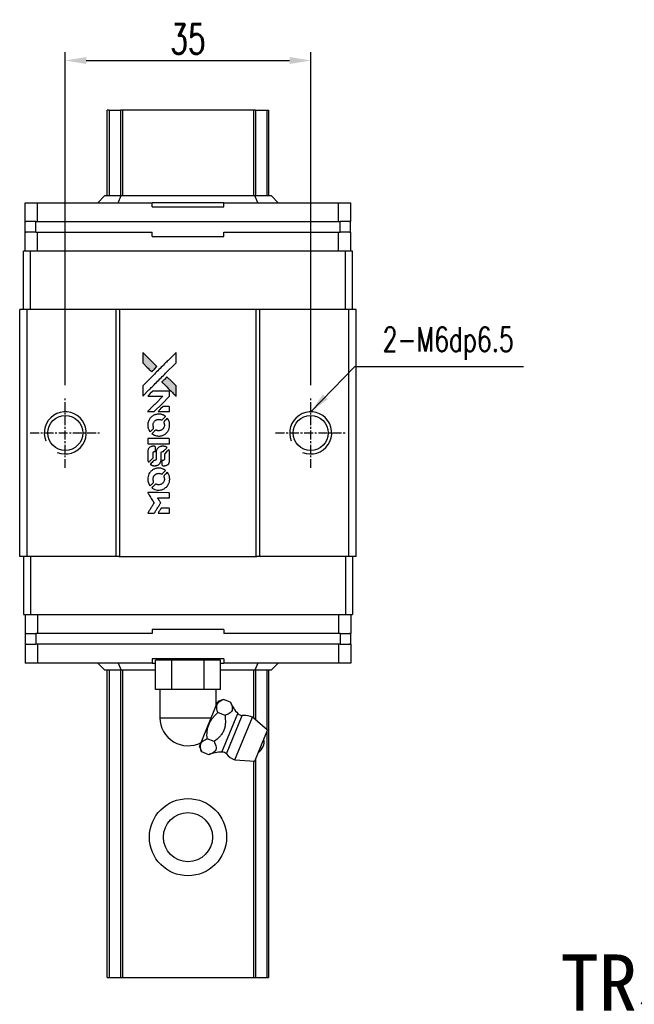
# Model space of a CAD drawing. Header units: millimetres. Extents: x 2482 to 2779, y 455 to 679.
# Tile 2 of 3: x 2503 to 2591, y 539 to 679. Entities that reach past the tile are written whole.
import ezdxf
from ezdxf.enums import TextEntityAlignment as Align

# ---------------------------------------------------------------- set-up
doc = ezdxf.new("R2010")
doc.units = ezdxf.units.MM
doc.header["$LTSCALE"] = 0.2
doc.header["$PDSIZE"] = -1
doc.linetypes.add('CENTER', pattern=[10.16, 6.35, -1.27, 1.27, -1.27])
for name, color, linetype in [('CHA', 7, 'Continuous'), ('CL', 1, 'CENTER'), ('OUT', 3, 'Continuous')]:
    doc.layers.add(name, color=color, linetype=linetype)
doc.styles.add('DIM-7', font='SIMPLEX.shx', dxfattribs={"width": 0.7, "bigfont": 'chineset.shx'})
doc.styles.add('T', font='kaiu.ttf')
doc.dimstyles.new('CNS', dxfattribs={"dimtxt": 3.5, "dimasz": 2.5, "dimexe": 1, "dimexo": 1.5, "dimgap": 0.09, "dimtad": 0, "dimdsep": 46, "dimtxsty": 'DIM-7', "dimcen": 0.09, "dimclrd": 1, "dimclre": 1, "dimclrt": 4, "dimadec": 0, "dimazin": 0, "dimtfac": 1, "dimtix": 1, "dimtmove": 2, "dimatfit": 3, "dimfxl": 1, "dimtvp": 0.971429, "dimtolj": 1, "dimarcsym": 0})

# ---------------------------------------------------------------- blocks, each defined once
blk = doc.blocks.new('*D11')
at = {"color": 7, "lineweight": -2}
for p, q in [((2509.44, 627.41), (2509.44, 674.87)), ((2544.44, 627.41), (2544.44, 674.87)), ((2512.44, 673.67), (2541.44, 673.67))]:
    blk.add_line(p, q, dxfattribs=at)
at = {"color": 7}
for points in [[(2512.44, 674.17), (2512.44, 673.17), (2509.44, 673.67)], [(2541.44, 674.17), (2541.44, 673.17), (2544.44, 673.67)]]:
    blk.add_solid(points, dxfattribs=at)
at = {"layer": 'DEFPOINTS', "color": 0}
for p in [(2544.44, 673.67), (2509.44, 625.61), (2544.44, 625.61)]:
    blk.add_point(p, dxfattribs=at)
at = {"color": 7, "insert": (2526.94, 676.73), "char_height": 4.2, "attachment_point": 5, "style": 'DIM-7'}
blk.add_mtext('\\A1;35', dxfattribs=at)
blk = doc.blocks.new('MOSIONX logo(完整正式版)')
h = blk.add_hatch(color=22)
h.dxf.hatch_style = 1
h.paths.add_polyline_path([(2520.49, 632.07), (2520.49, 631.33), (2520.49, 630.59), (2521.13, 629.95, 0.000288), (2521.38, 629.71, 0.000479), (2521.58, 629.5, 0.000013), (2521.77, 629.31, 0.197177), (2521.78, 629.31, 0.197497), (2521.78, 629.31, 0.00004), (2521.89, 629.42, 0.000834), (2522.01, 629.54, 0.000506), (2522.15, 629.68), (2522.51, 630.05), (2521.5, 631.06)])
h.paths.add_polyline_path([(2523.95, 628.6), (2523.58, 628.24, 0.000476), (2523.44, 628.1, 0.000789), (2523.33, 627.98, 0.000035), (2523.22, 627.87, 0.19758), (2523.22, 627.87, 0.198396), (2523.22, 627.86, 0.000019), (2523.36, 627.72, 0.000582), (2523.53, 627.55, 0.000351), (2523.72, 627.36, 0.000108), (2524.53, 626.55, 0.000692), (2524.94, 626.14, 0.000077), (2525.23, 625.86, 0.197527), (2525.24, 625.86, 0.410181), (2525.24, 625.86, 0.000493), (2525.25, 626.01, 0.002424), (2525.25, 626.22, 0.000529), (2525.25, 626.58), (2525.25, 627.31), (2524.6, 627.96)])
at = {"color": 22}
for points in [[(2521.13, 629.95, 0.000288), (2521.38, 629.71, 0.000479), (2521.58, 629.5, 0.000013), (2521.77, 629.31, 0.197177), (2521.78, 629.31, 0.197497), (2521.78, 629.31, 0.00004), (2521.89, 629.42, 0.000836), (2522.01, 629.54, 0.000505), (2522.15, 629.68), (2522.51, 630.05), (2521.5, 631.06), (2520.49, 632.07), (2520.49, 631.33), (2520.49, 630.59)], [(2521.38, 626.73, -0.000056), (2521.82, 627.17, -0.000021), (2522.44, 627.79, -0.000021), (2523.12, 628.47, -0.000025), (2523.76, 629.1), (2525.25, 630.59), (2525.25, 631.32), (2525.24, 632.06), (2524.24, 631.07, 0.000274), (2523.76, 630.59, 0.000123), (2523.13, 629.96, 0.000121), (2522.47, 629.3, 0.000165), (2521.87, 628.7), (2520.49, 627.32), (2520.49, 626.58), (2520.49, 625.84)], [(2523.72, 627.36, 0.000108), (2524.53, 626.55, 0.000692), (2524.94, 626.14, 0.000077), (2525.23, 625.86, 0.197527), (2525.24, 625.86, 0.410182), (2525.24, 625.86, 0.000493), (2525.25, 626.01, 0.002424), (2525.25, 626.22, 0.000529), (2525.25, 626.58), (2525.25, 627.31), (2524.6, 627.96), (2523.95, 628.6), (2523.58, 628.24, 0.000476), (2523.44, 628.1, 0.000789), (2523.33, 627.98, 0.000035), (2523.22, 627.87, 0.19758), (2523.22, 627.87, 0.198396), (2523.22, 627.86, 0.000019), (2523.36, 627.72, 0.000582), (2523.53, 627.55, 0.000351)], [(2521.67, 623.65), (2522.14, 623.65), (2523.24, 624.75), (2524.33, 625.85), (2524.33, 626.15, 0.0008), (2524.33, 626.35, 0.010795), (2524.33, 626.42, 0.030495), (2524.32, 626.46, 0.080372), (2524.31, 626.49, 0.03816), (2524.29, 626.51, 0.041799), (2524.27, 626.53, 0.042486), (2524.25, 626.55, 0.042078), (2524.23, 626.57, 0.099276), (2524.19, 626.58, 0.003302), (2524.04, 626.58, 0.002586), (2523.77, 626.58, 0.000204), (2523.06, 626.58), (2521.93, 626.58), (2521.56, 626.21), (2521.2, 625.85), (2522.29, 625.84), (2523.38, 625.84), (2522.3, 624.76, 0.000253), (2521.89, 624.35, 0.000412), (2521.53, 624, 0.000041), (2521.22, 623.69, 0.041338), (2521.21, 623.67), (2521.19, 623.65)], [(2523.5, 623.65), (2524.33, 623.65), (2524.33, 623.96), (2524.33, 624.27), (2524.31, 624.3, 0.03146), (2524.29, 624.32, 0.026444), (2524.28, 624.33, 0.026444), (2524.26, 624.35, 0.031457), (2524.25, 624.36), (2524.21, 624.38), (2523.8, 624.38), (2523.39, 624.39), (2523.04, 624.02, 0.000745), (2522.9, 623.88, 0.001228), (2522.78, 623.77, 0.000087), (2522.68, 623.66, 0.195134), (2522.68, 623.66, 0.412117), (2522.68, 623.65, 0.000048), (2522.92, 623.65, 0.00109), (2523.19, 623.65, 0.000653)], [(2521.22, 621.55, 0.023681), (2521.24, 621.43, 0.022402), (2521.27, 621.3, 0.021929), (2521.31, 621.17, 0.020503), (2521.37, 621.04, 0.013745), (2521.41, 620.97, 0.009767), (2521.45, 620.89, 0.009658), (2521.5, 620.82, 0.027804), (2521.54, 620.77), (2521.55, 620.75), (2521.78, 620.98, 0.002053), (2521.89, 621.09, 0.006738), (2521.96, 621.16, 0.007826), (2522.01, 621.22, 0.063909), (2522.03, 621.24, 0.061532), (2522.04, 621.29, 0.068674), (2522.05, 621.33, 0.052072), (2522.04, 621.38, 0.019648), (2522.02, 621.44, -0.018366), (2521.99, 621.53, -0.0288), (2521.97, 621.6, -0.029061), (2521.97, 621.67, -0.019155), (2521.97, 621.76, -0.053809), (2521.99, 621.94, -0.058833), (2522.06, 622.11, -0.058566), (2522.16, 622.26, -0.052525), (2522.3, 622.38, -0.044733), (2522.42, 622.46, -0.040573), (2522.55, 622.51, -0.041123), (2522.69, 622.54, -0.04951), (2522.82, 622.54, -0.017369), (2522.88, 622.54, -0.024255), (2522.93, 622.53, -0.023787), (2522.99, 622.51, -0.015798), (2523.05, 622.49, 0.010631), (2523.08, 622.47, 0.033653), (2523.11, 622.47, 0.037806), (2523.14, 622.46, 0.016307), (2523.17, 622.46, 0.068179), (2523.24, 622.47, 0.095747), (2523.29, 622.5, 0.033418), (2523.36, 622.56, 0.002133), (2523.55, 622.76, 0.001452), (2523.66, 622.87, 0.012393), (2523.71, 622.92, 0.020479), (2523.73, 622.95, 0.344362), (2523.73, 622.96, 0.074287), (2523.71, 622.99, 0.005454), (2523.62, 623.04, 0.008391), (2523.53, 623.1, 0.017097), (2523.46, 623.13, 0.027375), (2523.31, 623.2, 0.02835), (2523.16, 623.24, 0.027723), (2523, 623.27, 0.023913), (2522.83, 623.28, 0.027047), (2522.63, 623.28, 0.031685), (2522.44, 623.25, 0.032425), (2522.25, 623.2, 0.031013), (2522.08, 623.13, 0.037914), (2521.87, 623, 0.040153), (2521.68, 622.85, 0.039834), (2521.52, 622.67, 0.036173), (2521.39, 622.46, 0.040752), (2521.3, 622.25, 0.035885), (2521.24, 622.02, 0.035491), (2521.21, 621.79, 0.037615)], [(2521.85, 620.46, 0.018008), (2521.92, 620.42, 0.009842), (2522.01, 620.37, 0.009807), (2522.09, 620.32, 0.015716), (2522.17, 620.28, 0.048467), (2522.45, 620.2, 0.045841), (2522.75, 620.16, 0.046006), (2523.04, 620.18, 0.049638), (2523.32, 620.26, 0.064819), (2523.69, 620.45, 0.06695), (2523.99, 620.73, 0.066691), (2524.2, 621.07, 0.063505), (2524.32, 621.47, 0.03135), (2524.33, 621.57, 0.010439), (2524.33, 621.72, 0.010391), (2524.33, 621.87, 0.032408), (2524.32, 621.97, 0.015696), (2524.3, 622.09, 0.018095), (2524.27, 622.2, 0.018551), (2524.23, 622.31, 0.018352), (2524.18, 622.41, 0.015568), (2524.15, 622.48, 0.009832), (2524.1, 622.55, 0.009795), (2524.05, 622.63, 0.023727), (2524.02, 622.68), (2524, 622.7), (2523.77, 622.47, 0.001528), (2523.64, 622.35, 0.010022), (2523.58, 622.28, 0.019586), (2523.55, 622.24, 0.061865), (2523.53, 622.21, 0.055054), (2523.51, 622.16, 0.061607), (2523.51, 622.11, 0.048725), (2523.51, 622.05, 0.020221), (2523.54, 621.98, -0.017722), (2523.56, 621.9, -0.02685), (2523.57, 621.83, -0.02759), (2523.58, 621.76, -0.020233), (2523.58, 621.68, -0.04793), (2523.56, 621.53, -0.048386), (2523.51, 621.39, -0.047866), (2523.43, 621.26, -0.044964), (2523.33, 621.14, -0.04333), (2523.21, 621.04, -0.050921), (2523.07, 620.97, -0.051473), (2522.93, 620.93, -0.0459), (2522.78, 620.91, -0.019014), (2522.71, 620.92, -0.024114), (2522.64, 620.92, -0.025081), (2522.57, 620.94, -0.023892), (2522.51, 620.96, 0.008624), (2522.46, 620.98, 0.026486), (2522.43, 620.99, 0.035074), (2522.4, 620.99, 0.02756), (2522.36, 620.99, 0.087163), (2522.31, 620.98, 0.073291), (2522.26, 620.96, 0.028074), (2522.19, 620.89, 0.002594), (2522.03, 620.73), (2521.8, 620.5)], [(2522.77, 619.07), (2524.33, 619.07), (2524.33, 619.37), (2524.33, 619.68), (2524.31, 619.72, 0.071429), (2524.29, 619.75, 0.054799), (2524.26, 619.77, 0.053585), (2524.22, 619.79, 0.060698), (2524.18, 619.8, 0.033975), (2524.12, 619.81, 0.000112), (2523.32, 619.81, 0.000726), (2522.55, 619.81, 0.001084), (2521.87, 619.8), (2521.21, 619.8), (2521.21, 619.43), (2521.21, 619.06)], [(2521.21, 616.78, 0.018538), (2521.22, 616.74, 0.010695), (2521.23, 616.68, 0.01068), (2521.24, 616.62, 0.017678), (2521.26, 616.58, 0.013849), (2521.28, 616.52, 0.011814), (2521.3, 616.47, 0.004513), (2521.32, 616.42, 0.290035), (2521.33, 616.42, 0.196418), (2521.33, 616.42, 0.000124), (2521.43, 616.51, 0.001477), (2521.53, 616.61, 0.000898), (2521.65, 616.73), (2521.96, 617.04), (2521.96, 617.43, -0.001471), (2521.96, 617.72, -0.028714), (2521.97, 617.81, -0.097073), (2521.98, 617.86, -0.084199), (2522.02, 617.91, -0.042698), (2522.05, 617.93, -0.053912), (2522.08, 617.94, -0.051004), (2522.11, 617.95, -0.032967), (2522.15, 617.95, 0.00807), (2522.17, 617.95, 0.003023), (2522.2, 617.95, 0.002994), (2522.23, 617.95, 0.003629), (2522.26, 617.96), (2522.32, 617.96), (2522.32, 618.26, 0.001618), (2522.32, 618.4, 0.005206), (2522.32, 618.5, 0.00535), (2522.32, 618.56, 0.060675), (2522.31, 618.59, 0.048484), (2522.31, 618.6, 0.02389), (2522.3, 618.62, 0.022812), (2522.28, 618.64, 0.02462), (2522.27, 618.65, 0.061781), (2522.23, 618.68, 0.080179), (2522.19, 618.7, 0.048561), (2522.13, 618.71, 0.010021), (2522.03, 618.71, 0.016602), (2521.89, 618.7, 0.031409), (2521.78, 618.69, 0.036474), (2521.68, 618.66, 0.03439), (2521.59, 618.62, 0.065928), (2521.44, 618.52, 0.069066), (2521.33, 618.38, 0.065697), (2521.25, 618.22, 0.051559), (2521.22, 618.02, 0.020904), (2521.21, 617.91, 0.000451), (2521.21, 617.4, 0.000419), (2521.21, 616.88, 0.022759)], [(2521.62, 616.1, 0.023289), (2521.69, 616.05, 0.026845), (2521.77, 616.01, 0.026047), (2521.85, 615.98, 0.019751), (2521.94, 615.96, 0.013249), (2521.99, 615.95, 0.025169), (2522.03, 615.94, 0.016532), (2522.08, 615.94, 0.002937), (2522.18, 615.94, 0.003317), (2522.27, 615.94, 0.011808), (2522.33, 615.94, 0.01777), (2522.37, 615.95, 0.021476), (2522.41, 615.95, 0.04325), (2522.57, 616, 0.045753), (2522.73, 616.08, 0.04649), (2522.86, 616.19, 0.047672), (2522.97, 616.31, 0.025315), (2523, 616.37, 0.015208), (2523.04, 616.43, 0.01512), (2523.07, 616.5, 0.022488), (2523.09, 616.57, 0.027857), (2523.12, 616.66, 0.034138), (2523.13, 616.76, 0.014286), (2523.14, 616.9, 0.00124), (2523.14, 617.27, -0.00103), (2523.14, 617.49, -0.002552), (2523.14, 617.66, -0.001594), (2523.14, 617.78, -0.047676), (2523.14, 617.81, -0.085307), (2523.17, 617.87, -0.097789), (2523.2, 617.91, -0.085947), (2523.26, 617.93, -0.051339), (2523.33, 617.95, 0.014634), (2523.36, 617.95, 0.015028), (2523.38, 617.96, 0.014927), (2523.4, 617.96, 0.059415), (2523.41, 617.96, 0.070595), (2523.44, 617.98, 0.00028), (2523.7, 618.24, 0.000111), (2523.97, 618.51, 0.200239), (2523.97, 618.52, 0.268906), (2523.97, 618.53, 0.001866), (2523.91, 618.56, 0.007532), (2523.84, 618.6, 0.017818), (2523.8, 618.62, 0.013256), (2523.74, 618.64, 0.011636), (2523.69, 618.66, 0.011528), (2523.63, 618.68, 0.012303), (2523.57, 618.69, 0.0423), (2523.48, 618.7, 0.013657), (2523.35, 618.71, 0.013857), (2523.22, 618.7, 0.037428), (2523.12, 618.69, 0.014927), (2523.06, 618.67, 0.0122), (2523, 618.65, 0.012518), (2522.93, 618.63, 0.023062), (2522.89, 618.61, 0.065961), (2522.71, 618.49, 0.06055), (2522.57, 618.33, 0.059676), (2522.46, 618.13, 0.060497), (2522.41, 617.91, 0.025683), (2522.41, 617.87, 0.001528), (2522.4, 617.73, 0.002124), (2522.4, 617.56, 0.001173), (2522.4, 617.34, -0.000809), (2522.4, 616.97, -0.017164), (2522.4, 616.86, -0.063931), (2522.39, 616.8, -0.108429), (2522.36, 616.75, -0.052941), (2522.33, 616.73, -0.063675), (2522.3, 616.71, -0.050562), (2522.26, 616.7, -0.020337), (2522.21, 616.7, 0.009897), (2522.17, 616.7, 0.016482), (2522.14, 616.69, 0.019019), (2522.12, 616.69, 0.06043), (2522.11, 616.68, 0.076267), (2522.07, 616.66, 0.00054), (2521.83, 616.41, 0.000307), (2521.58, 616.16, 0.142594), (2521.57, 616.14, 0.232419), (2521.57, 616.14, 0.022995), (2521.59, 616.13, 0.024627), (2521.6, 616.11, 0.015407)], [(2523.23, 616.06, 0.065483), (2523.25, 616.02, 0.053271), (2523.28, 615.99, 0.052018), (2523.31, 615.96, 0.0556), (2523.35, 615.94, 0.036839), (2523.38, 615.94, 0.026922), (2523.4, 615.93, 0.016905), (2523.44, 615.93, 0.004317), (2523.51, 615.93, 0.016369), (2523.64, 615.94, 0.029936), (2523.75, 615.95, 0.03418), (2523.85, 615.98, 0.031327), (2523.94, 616.01, 0.046935), (2524.06, 616.09, 0.054053), (2524.15, 616.17, 0.053701), (2524.23, 616.28, 0.045364), (2524.28, 616.41, 0.032479), (2524.31, 616.52, 0.03386), (2524.32, 616.63, 0.013578), (2524.33, 616.81, 0.001155), (2524.33, 617.26, 0.000413), (2524.33, 617.66, 0.005008), (2524.32, 617.81, 0.013199), (2524.32, 617.89, 0.033956), (2524.31, 617.95, 0.013909), (2524.3, 618.01, 0.010864), (2524.27, 618.08, 0.010938), (2524.25, 618.14, 0.028702), (2524.23, 618.19), (2524.22, 618.22), (2523.9, 617.91), (2523.58, 617.59), (2523.58, 617.22, -0.001504), (2523.58, 617.07, -0.00328), (2523.58, 616.95, -0.001901), (2523.58, 616.85, -0.061333), (2523.57, 616.83, -0.063621), (2523.56, 616.8, -0.048633), (2523.54, 616.77, -0.046769), (2523.51, 616.74, -0.047961), (2523.48, 616.72, -0.02678), (2523.45, 616.71, -0.050957), (2523.42, 616.7, -0.029398), (2523.39, 616.7, -0.00401), (2523.33, 616.69), (2523.22, 616.69), (2523.22, 616.39, 0.001061), (2523.22, 616.22, 0.009147), (2523.22, 616.14, 0.020721), (2523.22, 616.09, 0.051619)], [(2521.22, 613.86, 0.024131), (2521.24, 613.73, 0.022344), (2521.27, 613.6, 0.021883), (2521.32, 613.46, 0.020884), (2521.38, 613.33, 0.010669), (2521.42, 613.26, 0.010389), (2521.46, 613.18, 0.010913), (2521.5, 613.12, 0.022227), (2521.54, 613.07), (2521.55, 613.05), (2521.78, 613.29, 0.002452), (2521.87, 613.38, 0.003628), (2521.95, 613.46, 0.001662), (2522.02, 613.53, 0.070159), (2522.03, 613.55, 0.047671), (2522.03, 613.56, 0.018624), (2522.04, 613.58, 0.017921), (2522.04, 613.6, 0.018804), (2522.04, 613.62, 0.018255), (2522.04, 613.65, 0.041312), (2522.04, 613.68, 0.037164), (2522.04, 613.7, 0.012342), (2522.02, 613.73, -0.015101), (2521.99, 613.81, -0.035998), (2521.98, 613.87, -0.033244), (2521.97, 613.94, -0.011249), (2521.97, 614.03, -0.004059), (2521.97, 614.11, -0.019693), (2521.97, 614.15, -0.027943), (2521.98, 614.19, -0.014411), (2521.99, 614.23, -0.033089), (2522.03, 614.34, -0.033887), (2522.07, 614.44, -0.034021), (2522.14, 614.53, -0.033942), (2522.21, 614.61, -0.02816), (2522.3, 614.68, -0.035032), (2522.38, 614.74, -0.035269), (2522.48, 614.79, -0.029196), (2522.58, 614.82, -0.037862), (2522.7, 614.84, -0.043657), (2522.82, 614.85, -0.043064), (2522.94, 614.83, -0.035184), (2523.06, 614.79, 0.033699), (2523.12, 614.77, 0.052815), (2523.17, 614.76, 0.059167), (2523.21, 614.77, 0.058972), (2523.26, 614.78, 0.059208), (2523.29, 614.8, 0.021125), (2523.34, 614.84, 0.008691), (2523.41, 614.91, 0.000851), (2523.58, 615.09, 0.001873), (2523.67, 615.18, 0.013884), (2523.71, 615.22, 0.022355), (2523.73, 615.25, 0.341453), (2523.73, 615.26, 0.073011), (2523.71, 615.28, 0.004587), (2523.63, 615.34, 0.00748), (2523.54, 615.39, 0.016837), (2523.47, 615.43, 0.028606), (2523.31, 615.5, 0.031352), (2523.15, 615.55, 0.031004), (2522.97, 615.58, 0.0268), (2522.79, 615.59, 0.026698), (2522.6, 615.58, 0.03002), (2522.41, 615.55, 0.030357), (2522.24, 615.49, 0.028554), (2522.06, 615.42, 0.062944), (2521.74, 615.21, 0.062206), (2521.48, 614.92, 0.062448), (2521.3, 614.58, 0.064355), (2521.22, 614.2, 0.017377), (2521.21, 614.13, 0.008369), (2521.21, 614.03, 0.008367), (2521.21, 613.94, 0.01757)], [(2521.85, 612.76, 0.064158), (2522.21, 612.57, 0.06356), (2522.61, 612.47, 0.064004), (2523.02, 612.48, 0.066747), (2523.41, 612.59, 0.04321), (2523.65, 612.73, 0.044737), (2523.86, 612.9, 0.044901), (2524.04, 613.1, 0.044184), (2524.18, 613.34, 0.026293), (2524.26, 613.52, 0.033344), (2524.31, 613.69, 0.033227), (2524.33, 613.87, 0.025815), (2524.34, 614.06, 0.023119), (2524.32, 614.25, 0.031044), (2524.29, 614.41, 0.031337), (2524.24, 614.57, 0.024258), (2524.17, 614.74, 0.015622), (2524.14, 614.8, 0.008495), (2524.09, 614.87, 0.008415), (2524.05, 614.94, 0.020814), (2524.02, 614.98), (2524, 615.01), (2523.77, 614.78, 0.002843), (2523.6, 614.61, 0.033917), (2523.54, 614.54, 0.087906), (2523.52, 614.49, 0.073302), (2523.51, 614.43, 0.022047), (2523.51, 614.4, 0.026465), (2523.51, 614.37, 0.022233), (2523.52, 614.34, 0.009985), (2523.53, 614.3, -0.039011), (2523.57, 614.16, -0.044398), (2523.58, 614.01, -0.045096), (2523.57, 613.87, -0.04265), (2523.53, 613.74, -0.071154), (2523.42, 613.54, -0.068827), (2523.26, 613.38, -0.068713), (2523.07, 613.27, -0.070507), (2522.85, 613.22, -0.028605), (2522.76, 613.22, -0.031418), (2522.67, 613.22, -0.031044), (2522.58, 613.24, -0.02668), (2522.49, 613.27, 0.038913), (2522.43, 613.29, 0.043732), (2522.38, 613.3, 0.047754), (2522.33, 613.29, 0.075756), (2522.29, 613.28, 0.07294), (2522.27, 613.27, 0.003456), (2522.21, 613.21, 0.005023), (2522.13, 613.14, 0.002422), (2522.03, 613.04, 0.000819), (2521.94, 612.95, 0.001349), (2521.87, 612.88, 0.0001), (2521.8, 612.81, 0.205335), (2521.8, 612.8, 0.219821), (2521.8, 612.8, 0.002494), (2521.81, 612.79, 0.007089), (2521.83, 612.78, 0.004494)], [(2521.67, 609.17), (2522.14, 609.17), (2522.22, 609.29, -0.000297), (2522.27, 609.37, -0.000037), (2522.38, 609.55, -0.000043), (2522.5, 609.75, -0.000036), (2522.64, 609.97, 0.000044), (2522.77, 610.18, 0.000063), (2522.88, 610.37, 0.000035), (2522.98, 610.53, 0.0009), (2523.01, 610.58), (2523.05, 610.64), (2523, 610.72, 0.001175), (2522.97, 610.77, 0.000208), (2522.91, 610.86, 0.000225), (2522.85, 610.97, 0.000203), (2522.78, 611.07, -0.000711), (2522.72, 611.18, -0.001119), (2522.66, 611.27, -0.000263), (2522.61, 611.34, -0.04589), (2522.61, 611.35, -0.519312), (2522.61, 611.36, -0.001914), (2522.74, 611.36, -0.003124), (2522.95, 611.36, -0.000285), (2523.47, 611.36), (2524.33, 611.36), (2524.33, 611.66, 0.001727), (2524.33, 611.88, 0.025279), (2524.33, 611.96, 0.073886), (2524.31, 612, 0.07426), (2524.29, 612.04, 0.03264), (2524.28, 612.05, 0.01784), (2524.27, 612.06, 0.017712), (2524.25, 612.07, 0.026854), (2524.24, 612.08), (2524.21, 612.09), (2522.7, 612.1), (2521.2, 612.1), (2521.21, 612.08, -0.004595), (2521.22, 612.07, -0.00016), (2521.25, 612.02, -0.000298), (2521.28, 611.97, -0.000208), (2521.32, 611.91, 0.000986), (2521.43, 611.73, 0.00025), (2521.61, 611.44, 0.000268), (2521.81, 611.13, 0.000436), (2521.97, 610.87, -0.002932), (2522.02, 610.78, -0.004718), (2522.07, 610.7, -0.001113), (2522.11, 610.64, -0.227179), (2522.11, 610.63, -0.045982), (2522.1, 610.62, -0.000145), (2522.05, 610.54, -0.000825), (2521.99, 610.44, -0.000517), (2521.92, 610.32, 0.000056), (2521.67, 609.92, 0.000289), (2521.53, 609.7, 0.000481), (2521.43, 609.54, 0.000418), (2521.33, 609.37), (2521.2, 609.17)], [(2523.5, 609.17), (2524.33, 609.17), (2524.33, 609.47, 0.000842), (2524.33, 609.66, 0.010591), (2524.33, 609.73, 0.028995), (2524.32, 609.77, 0.069543), (2524.32, 609.8, 0.051063), (2524.3, 609.83, 0.039932), (2524.28, 609.85, 0.039414), (2524.25, 609.88, 0.045845), (2524.22, 609.89, 0.094811), (2524.19, 609.9, 0.007124), (2524.11, 609.9, 0.004713), (2523.97, 609.9, 0.000534), (2523.66, 609.9), (2523.12, 609.9), (2523.07, 609.83, 0.000828), (2522.94, 609.61, 0.000879), (2522.8, 609.39, 0.000048), (2522.67, 609.17, 0.137596), (2522.67, 609.17, 0.413028), (2522.67, 609.17, 0.000016), (2522.91, 609.17, 0.000623), (2523.18, 609.17, 0.000374)]]:
    blk.add_lwpolyline(points, format="xyb", close=True, dxfattribs=at)

msp = doc.modelspace()

# ---------------------------------------------------------------- linework, layer by layer
at = {"color": 7, "linetype": 'Continuous', "lineweight": 25}
for p, q in [((2515.444, 654.413), (2515.444, 666.613)), ((2515.688, 666.613), (2515.688, 654.413)), ((2517.621, 666.613), (2517.324, 666.613)), ((2517.324, 666.613), (2517.324, 654.413)), ((2536.267, 666.613), (2517.621, 666.613)), ((2517.621, 666.613), (2517.621, 654.413)), ((2536.564, 666.613), (2536.267, 666.613)), ((2536.267, 666.613), (2536.267, 654.413)), ((2536.564, 666.613), (2536.564, 654.413)), ((2538.201, 666.613), (2538.201, 654.413)), ((2538.444, 666.613), (2538.444, 654.413)), ((2514.093, 653.413), (2515.093, 654.413)), ((2515.093, 654.413), (2517.428, 654.413)), ((2516.993, 653.413), (2517.428, 654.413)), ((2517.428, 654.413), (2536.458, 654.413)), ((2536.893, 653.413), (2536.458, 654.413)), ((2536.458, 654.413), (2538.793, 654.413)), ((2539.793, 653.413), (2538.793, 654.413)), ((2503.718, 650.713), (2503.718, 653.413)), ((2503.718, 653.413), (2505.5, 653.413)), ((2505.5, 650.713), (2505.5, 653.413)), ((2505.5, 653.413), (2521.822, 653.413)), ((2521.822, 652.813), (2521.822, 653.413)), ((2532.064, 653.413), (2521.822, 653.413)), ((2521.822, 652.813), (2532.064, 652.813)), ((2532.064, 652.813), (2532.064, 653.413)), ((2532.064, 653.413), (2548.386, 653.413)), ((2548.386, 650.713), (2548.386, 653.413)), ((2548.386, 653.413), (2550.168, 653.413)), ((2550.168, 650.713), (2550.168, 653.413)), ((2503.718, 650.713), (2503.889, 650.713)), ((2503.743, 649.213), (2503.743, 650.713)), ((2505.243, 650.713), (2503.743, 650.713)), ((2505.243, 649.213), (2505.243, 650.713)), ((2505.249, 650.713), (2505.243, 650.713)), ((2505.249, 650.713), (2505.5, 650.713)), ((2505.5, 650.713), (2548.386, 650.713)), ((2548.386, 650.713), (2548.637, 650.713)), ((2548.643, 650.713), (2548.637, 650.713)), ((2548.643, 649.213), (2548.643, 650.713)), ((2550.143, 650.713), (2548.643, 650.713)), ((2549.997, 650.713), (2550.168, 650.713)), ((2550.143, 649.213), (2550.143, 650.713)), ((2503.718, 646.513), (2503.718, 649.213)), ((2503.718, 649.213), (2503.889, 649.213)), ((2505.243, 649.213), (2503.743, 649.213)), ((2505.249, 649.213), (2505.243, 649.213)), ((2505.249, 649.213), (2505.5, 649.213)), ((2505.5, 646.513), (2505.5, 649.213)), ((2505.5, 649.213), (2521.822, 649.213)), ((2521.822, 648.613), (2521.822, 649.213)), ((2521.822, 648.613), (2532.064, 648.613)), ((2532.064, 648.613), (2532.064, 649.213)), ((2532.064, 649.213), (2548.386, 649.213)), ((2548.386, 646.513), (2548.386, 649.213)), ((2548.386, 649.213), (2548.637, 649.213)), ((2548.643, 649.213), (2548.637, 649.213)), ((2550.143, 649.213), (2548.643, 649.213)), ((2549.997, 649.213), (2550.168, 649.213)), ((2550.168, 646.513), (2550.168, 649.213)), ((2503.504, 638.213), (2503.504, 646.513)), ((2504.504, 646.513), (2503.504, 646.513)), ((2504.504, 638.213), (2504.504, 646.513)), ((2549.404, 646.513), (2504.504, 646.513)), ((2549.404, 638.213), (2549.404, 646.513)), ((2550.404, 646.513), (2549.404, 646.513)), ((2550.404, 638.213), (2550.404, 646.513)), ((2502.944, 603.013), (2502.944, 638.213)), ((2503.994, 638.213), (2502.944, 638.213)), ((2503.994, 603.013), (2503.994, 638.213)), ((2516.694, 638.213), (2503.994, 638.213)), ((2516.694, 603.013), (2516.694, 638.213)), ((2517.144, 638.213), (2516.694, 638.213)), ((2536.744, 638.213), (2517.144, 638.213)), ((2517.244, 603.013), (2517.244, 638.213)), ((2536.644, 603.013), (2536.644, 638.213)), ((2537.194, 638.213), (2536.744, 638.213)), ((2537.194, 603.013), (2537.194, 638.213)), ((2549.894, 638.213), (2537.194, 638.213)), ((2549.894, 603.013), (2549.894, 638.213)), ((2550.944, 638.213), (2549.894, 638.213)), ((2550.944, 603.013), (2550.944, 638.213)), ((2550.944, 603.013), (2550.944, 638.213)), ((2550.944, 638.213), (2550.944, 638.213)), ((2503.994, 603.013), (2502.944, 603.013)), ((2503.504, 603.013), (2503.504, 594.713)), ((2516.694, 603.013), (2503.994, 603.013)), ((2504.504, 603.013), (2504.504, 594.713)), ((2517.144, 603.013), (2516.694, 603.013)), ((2517.144, 603.013), (2536.744, 603.013)), ((2537.194, 603.013), (2536.744, 603.013)), ((2549.894, 603.013), (2537.194, 603.013)), ((2549.404, 603.013), (2549.404, 594.713)), ((2550.944, 603.013), (2549.894, 603.013)), ((2550.404, 603.013), (2550.404, 594.713)), ((2550.944, 603.013), (2550.944, 603.013)), ((2503.504, 594.713), (2504.504, 594.713)), ((2503.718, 594.713), (2503.718, 592.013)), ((2504.504, 594.713), (2549.404, 594.713)), ((2505.5, 594.713), (2505.5, 592.013)), ((2548.386, 594.713), (2548.386, 592.013)), ((2549.404, 594.713), (2550.404, 594.713)), ((2550.168, 594.713), (2550.168, 592.013)), ((2521.822, 592.613), (2521.822, 592.013)), ((2532.064, 592.613), (2521.822, 592.613)), ((2532.064, 592.613), (2532.064, 592.013)), ((2503.889, 592.013), (2503.718, 592.013)), ((2503.743, 592.013), (2503.743, 590.513)), ((2503.743, 592.013), (2505.243, 592.013)), ((2505.243, 592.013), (2505.243, 590.513)), ((2505.243, 592.013), (2505.249, 592.013)), ((2505.5, 592.013), (2505.249, 592.013)), ((2521.822, 592.013), (2505.5, 592.013)), ((2548.386, 592.013), (2532.064, 592.013)), ((2548.637, 592.013), (2548.386, 592.013)), ((2548.637, 592.013), (2548.643, 592.013)), ((2548.643, 592.013), (2548.643, 590.513)), ((2548.643, 592.013), (2550.143, 592.013)), ((2550.168, 592.013), (2549.997, 592.013)), ((2550.143, 592.013), (2550.143, 590.513)), ((2503.718, 590.513), (2503.718, 587.813)), ((2503.889, 590.513), (2503.718, 590.513)), ((2503.743, 590.513), (2505.243, 590.513)), ((2505.243, 590.513), (2505.249, 590.513)), ((2505.5, 590.513), (2505.249, 590.513)), ((2505.5, 590.513), (2505.5, 587.813)), ((2548.386, 590.513), (2505.5, 590.513)), ((2548.386, 590.513), (2548.386, 587.813)), ((2548.637, 590.513), (2548.386, 590.513)), ((2548.637, 590.513), (2548.643, 590.513)), ((2548.643, 590.513), (2550.143, 590.513)), ((2550.168, 590.513), (2549.997, 590.513)), ((2550.168, 590.513), (2550.168, 587.813)), ((2505.5, 587.813), (2503.718, 587.813)), ((2521.822, 587.813), (2505.5, 587.813)), ((2514.093, 587.813), (2515.093, 586.813)), ((2516.993, 587.813), (2517.428, 586.813)), ((2521.822, 588.413), (2521.822, 587.813)), ((2532.064, 588.413), (2521.822, 588.413)), ((2521.822, 587.813), (2522.324, 587.813)), ((2522.324, 584.033), (2522.324, 588.233)), ((2524.634, 588.233), (2522.324, 588.233)), ((2523.943, 588.413), (2523.943, 588.233)), ((2524.634, 584.033), (2524.634, 588.233)), ((2529.252, 588.233), (2524.634, 588.233)), ((2529.252, 584.033), (2529.252, 588.233)), ((2531.562, 588.233), (2529.252, 588.233)), ((2529.943, 588.233), (2529.943, 588.413)), ((2531.562, 584.033), (2531.562, 588.233)), ((2531.562, 587.813), (2532.064, 587.813)), ((2532.064, 588.413), (2532.064, 587.813)), ((2548.386, 587.813), (2532.064, 587.813)), ((2536.893, 587.813), (2536.458, 586.813)), ((2539.793, 587.813), (2538.793, 586.813)), ((2550.168, 587.813), (2548.386, 587.813)), ((2517.428, 586.813), (2515.093, 586.813)), ((2515.444, 543.013), (2515.444, 586.813)), ((2515.688, 586.813), (2515.688, 543.013)), ((2517.324, 586.813), (2517.324, 543.013)), ((2522.324, 586.813), (2517.428, 586.813)), ((2517.621, 586.813), (2517.621, 543.013)), ((2536.458, 586.813), (2531.562, 586.813)), ((2536.267, 586.813), (2536.267, 580.014)), ((2538.793, 586.813), (2536.458, 586.813)), ((2536.564, 586.813), (2536.564, 579.757)), ((2538.201, 586.813), (2538.201, 578.338)), ((2538.444, 586.813), (2538.444, 543.013)), ((2523.479, 584.033), (2522.324, 584.033)), ((2522.943, 584.033), (2522.943, 580.033)), ((2524.634, 584.033), (2523.479, 584.033)), ((2526.943, 584.033), (2524.634, 584.033)), ((2529.252, 584.033), (2526.943, 584.033)), ((2530.407, 584.033), (2529.252, 584.033)), ((2531.562, 584.033), (2530.407, 584.033)), ((2530.943, 581.652), (2530.943, 584.033)), ((2528.579, 575.945), (2531.22, 582.32)), ((2531.993, 582.64), (2531.22, 582.32)), ((2532.998, 582.224), (2531.993, 582.64)), ((2522.943, 580.033), (2530.272, 580.033)), ((2532.225, 580.357), (2531.219, 580.773)), ((2531.788, 575.145), (2534.055, 580.618)), ((2532.42, 574.876), (2534.692, 580.36)), ((2533.626, 574.018), (2536.151, 580.115)), ((2538.301, 578.25), (2536.151, 580.115)), ((2536.465, 573.816), (2538.301, 578.25)), ((2538.201, 578.008), (2538.201, 543.013)), ((2530.678, 576.623), (2529.673, 577.04)), ((2528.579, 575.945), (2528.899, 575.173)), ((2529.905, 574.756), (2528.899, 575.173)), ((2533.626, 574.018), (2536.465, 573.816)), ((2536.267, 573.83), (2536.267, 543.013)), ((2536.564, 574.056), (2536.564, 543.013)), ((2517.324, 543.013), (2517.621, 543.013)), ((2517.621, 543.013), (2536.267, 543.013)), ((2536.267, 543.013), (2536.564, 543.013))]:
    msp.add_line(p, q, dxfattribs=at)
for centre, radius in [((2509.444, 620.613), 2.5), ((2544.444, 620.613), 2.5), ((2526.944, 563.013), 5.5), ((2526.944, 563.013), 3.5)]:
    msp.add_circle(centre, radius, dxfattribs=at)
for centre in [(2509.444, 620.613), (2544.444, 620.613)]:
    msp.add_arc(centre, 3, 247.5, 202.5)
for centre, radius, start, end in [((2538.474, 584.676), 6, 204.14148, 222.56053), ((2526.943, 580.033), 4, 180, 297.76498), ((2534.644, 581.159), 0.8, 222.56053, 273.41865), ((2534.889, 577.066), 3.3, 90, 93.41865), ((2534.889, 577.066), 3.3, 67.5, 90), ((2535.982, 576.613), 1.817, 304.10151, 10.89849), ((2532.043, 569.15), 6, 92.43947, 110.85067), ((2531.822, 574.345), 0.8, 41.58135, 92.43947), ((2534.889, 577.066), 3.3, 221.58135, 247.5)]:
    msp.add_arc(centre, radius, start, end, dxfattribs=at)
for points, knots in [([(2515.688, 666.613), (2515.621, 666.613), (2515.56, 666.613), (2515.471, 666.613), (2515.446, 666.613), (2515.444, 666.613)], [0, 0, 0, 0, 0.5, 0.5, 1, 1, 1, 1]), ([(2515.688, 666.613), (2515.942, 666.613), (2516.182, 666.613), (2516.592, 666.613), (2516.762, 666.613), (2517.029, 666.613), (2517.126, 666.613), (2517.262, 666.613), (2517.302, 666.613), (2517.324, 666.613)], [0, 0, 0, 0, 0.25, 0.25, 0.5, 0.5, 0.75, 0.75, 1, 1, 1, 1]), ([(2536.564, 666.613), (2536.586, 666.613), (2536.626, 666.613), (2536.763, 666.613), (2536.86, 666.613), (2537.126, 666.613), (2537.297, 666.613), (2537.707, 666.613), (2537.946, 666.613), (2538.201, 666.613)], [0, 0, 0, 0, 0.25, 0.25, 0.5, 0.5, 0.75, 0.75, 1, 1, 1, 1]), ([(2538.201, 666.613), (2538.262, 666.613), (2538.327, 666.613), (2538.418, 666.613), (2538.442, 666.613), (2538.444, 666.613)], [0, 0, 0, 0, 0.5, 0.5, 1, 1, 1, 1]), ([(2531.219, 580.773), (2531.134, 580.98), (2531.072, 581.18), (2531.035, 581.467), (2531.032, 581.56), (2531.05, 581.741), (2531.071, 581.829), (2531.171, 582.074), (2531.287, 582.214), (2531.597, 582.455), (2531.785, 582.554), (2531.993, 582.64)], [0, 0, 0, 0, 0.25, 0.25, 0.375, 0.375, 0.5, 0.5, 0.75, 0.75, 1, 1, 1, 1]), ([(2532.998, 582.224), (2533.092, 582.013), (2533.18, 581.804), (2533.257, 581.5), (2533.273, 581.4), (2533.273, 581.211), (2533.258, 581.121), (2533.189, 580.955), (2533.136, 580.88), (2533.003, 580.746), (2532.922, 580.687), (2532.651, 580.525), (2532.441, 580.439), (2532.225, 580.357)], [0, 0, 0, 0, 0.25, 0.25, 0.375, 0.375, 0.5, 0.5, 0.625, 0.625, 0.75, 0.75, 1, 1, 1, 1]), ([(2529.673, 577.04), (2529.648, 577.39), (2529.647, 577.743), (2529.728, 578.446), (2529.81, 578.787), (2530.013, 579.276), (2530.094, 579.435), (2530.275, 579.737), (2530.375, 579.88), (2530.594, 580.156), (2530.712, 580.288), (2530.959, 580.54), (2531.087, 580.659), (2531.219, 580.773)], [0, 0, 0, 0, 0.25, 0.25, 0.5, 0.5, 0.625, 0.625, 0.75, 0.75, 0.875, 0.875, 1, 1, 1, 1]), ([(2532.225, 580.357), (2532.259, 579.999), (2532.285, 579.64), (2532.265, 579.105), (2532.248, 578.927), (2532.181, 578.573), (2532.131, 578.4), (2531.995, 578.072), (2531.907, 577.913), (2531.705, 577.616), (2531.591, 577.479), (2531.228, 577.087), (2530.956, 576.852), (2530.678, 576.623)], [0, 0, 0, 0, 0.25, 0.25, 0.375, 0.375, 0.5, 0.5, 0.625, 0.625, 0.75, 0.75, 1, 1, 1, 1]), ([(2528.899, 575.173), (2528.814, 575.379), (2528.752, 575.579), (2528.715, 575.866), (2528.712, 575.959), (2528.73, 576.14), (2528.751, 576.228), (2528.851, 576.473), (2528.967, 576.613), (2529.277, 576.855), (2529.465, 576.954), (2529.673, 577.04)], [0, 0, 0, 0, 0.25, 0.25, 0.375, 0.375, 0.5, 0.5, 0.75, 0.75, 1, 1, 1, 1]), ([(2530.678, 576.623), (2530.773, 576.413), (2530.86, 576.203), (2530.937, 575.899), (2530.953, 575.799), (2530.953, 575.61), (2530.938, 575.521), (2530.87, 575.355), (2530.817, 575.279), (2530.683, 575.146), (2530.602, 575.086), (2530.332, 574.925), (2530.121, 574.838), (2529.905, 574.756)], [0, 0, 0, 0, 0.25, 0.25, 0.375, 0.375, 0.5, 0.5, 0.625, 0.625, 0.75, 0.75, 1, 1, 1, 1]), ([(2515.444, 543.013), (2515.446, 543.013), (2515.47, 543.013), (2515.562, 543.013), (2515.626, 543.013), (2515.688, 543.013)], [0, 0, 0, 0, 0.5, 0.5, 1, 1, 1, 1]), ([(2515.688, 543.013), (2515.942, 543.013), (2516.182, 543.013), (2516.592, 543.013), (2516.762, 543.013), (2517.029, 543.013), (2517.126, 543.013), (2517.262, 543.013), (2517.302, 543.013), (2517.324, 543.013)], [0, 0, 0, 0, 0.25, 0.25, 0.5, 0.5, 0.75, 0.75, 1, 1, 1, 1]), ([(2536.564, 543.013), (2536.586, 543.013), (2536.626, 543.013), (2536.763, 543.013), (2536.86, 543.013), (2537.126, 543.013), (2537.297, 543.013), (2537.707, 543.013), (2537.946, 543.013), (2538.201, 543.013)], [0, 0, 0, 0, 0.25, 0.25, 0.5, 0.5, 0.75, 0.75, 1, 1, 1, 1]), ([(2538.201, 543.013), (2538.262, 543.013), (2538.327, 543.013), (2538.418, 543.013), (2538.442, 543.013), (2538.444, 543.013)], [0, 0, 0, 0, 0.5, 0.5, 1, 1, 1, 1])]:
    msp.add_open_spline(points, degree=3, knots=knots, dxfattribs=at)
at = {"layer": 'CL', "color": 0}
for p, q in [((2509.444, 615.613), (2509.444, 625.613)), ((2544.444, 615.613), (2544.444, 625.613)), ((2504.444, 620.613), (2514.444, 620.613)), ((2539.444, 620.613), (2549.444, 620.613))]:
    msp.add_line(p, q, dxfattribs=at)

# ---------------------------------------------------------------- block references
at = {"layer": 'OUT'}
msp.add_blockref('MOSIONX logo(完整正式版)', (0, 0), dxfattribs=at)

# ---------------------------------------------------------------- texts
at = {"color": 0, "insert": (2554.709, 631.031), "char_height": 3.5, "attachment_point": 7, "style": 'DIM-7'}
msp.add_mtext('2-M6dp6.5', dxfattribs=at)
at = {"layer": 'CHA', "color": 7, "style": 'T'}
msp.add_text('TRS25VS-ZN', height=8, dxfattribs=at).set_placement((2607.298, 542.302), align=Align.MIDDLE)

# ---------------------------------------------------------------- dimensions: what is measured, and where the dimension line sits
at = {"color": 0}
dim = msp.add_linear_dim(base=(2544.444, 673.669), p1=(2509.444, 625.613), p2=(2544.444, 625.613), dimstyle='CNS', override={"dimscale": 1.2, "dimgap": 0.8, "dimtad": 1, "dimclrd": 7, "dimclre": 7, "dimclrt": 7, "dimadec": 2, "dimazin": 2, "dimtm": 1e-09, "dimtfac": 0.6, "dimtmove": 1, "dimarcsym": 1}, dxfattribs=at)
dim.commit()
dim.dimension.update_dxf_attribs({"geometry": '*D11', "text_midpoint": (2526.944, 676.729)})

# ---------------------------------------------------------------- leaders
at = {"color": 0, "annotation_type": 0, "has_hookline": 1, "hookline_direction": 0, "text_width": 20.067}
msp.add_leader([(2544.444, 623.613), (2550.749, 630.071), (2553.749, 630.071)], dimstyle='CNS', override={"dimscale": 1.2, "dimgap": 0.8, "dimtad": 1, "dimclrd": 7, "dimclre": 7, "dimclrt": 7, "dimadec": 2, "dimazin": 2, "dimtm": 1e-09, "dimtfac": 0.6, "dimtmove": 1, "dimarcsym": 1}, dxfattribs=at)

doc.saveas('drawing.dxf')
